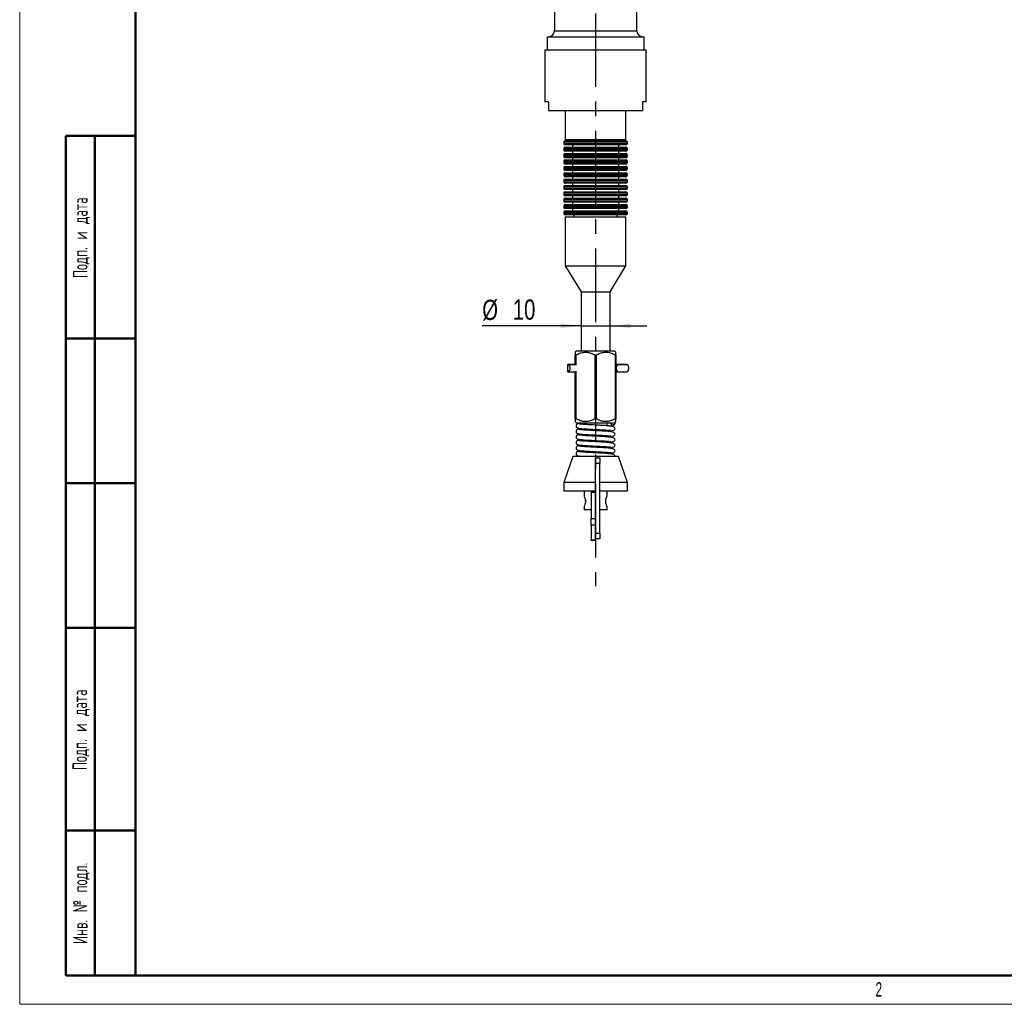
# Model space of a CAD drawing. Header units: millimetres. Extents: x 0 to 594, y 0 to 420.
# Tile 1 of 8: x 0 to 170, y 0 to 170. Entities that reach past the tile are written whole.
import ezdxf

# ---------------------------------------------------------------- set-up
doc = ezdxf.new("R2010")
doc.units = ezdxf.units.MM
doc.linetypes.add('CENTERX2', pattern=[20.32, 12.7, -2.54, 2.54, -2.54])
doc.layers.add('ОСЕВЫЕ', color=7, linetype='Continuous')
doc.layers.add('ОСНОВНОЙ', color=7, linetype='Continuous', lineweight=25)
doc.styles.add('SLDTEXTSTYLE0', font='TXT', dxfattribs={"width": 0.605, "bigfont": 'bigfont'})
doc.styles.add('SLDTEXTSTYLE1', font='TXT', dxfattribs={"width": 0.605})
doc.styles.add('SLDTEXTSTYLE4', font='TXT', dxfattribs={"width": 0.75})
doc.dimstyles.new('SLDDIMSTYLE1', dxfattribs={"dimtxt": 3.5, "dimasz": 3.556, "dimexe": 0, "dimexo": 0.0625, "dimgap": 0.875, "dimtad": 1, "dimdec": 0, "dimlfac": 2, "dimrnd": 1e-09, "dimzin": 12, "dimdsep": 46, "dimtxsty": 'SLDTEXTSTYLE4', "dimsah": 1, "dimcen": 0.09, "dimadec": 0, "dimazin": 3, "dimtfac": 1, "dimtdec": 0, "dimtmove": 0, "dimatfit": 0, "dimfxl": 0, "dimfrac": 2, "dimtolj": 1, "dimtzin": 12, "dimarcsym": 0})

# ---------------------------------------------------------------- blocks, each defined once
blk = doc.blocks.new('_D_2')
at = {"layer": 'ОСЕВЫЕ'}
for p, q in [((97.03, 117.19), (79.94, 117.19)), ((97.03, 117.19), (102.03, 117.19)), ((102.03, 117.19), (108.38, 117.19))]:
    blk.add_line(p, q, dxfattribs=at)
for points in [[(97.03, 117.19), (93.48, 117.57), (93.48, 116.81)], [(102.03, 117.19), (105.59, 116.81), (105.59, 117.57)]]:
    blk.add_solid(points, dxfattribs=at)
at = {"layer": 'ОСЕВЫЕ', "char_height": 3.5, "attachment_point": 1, "style": 'SLDTEXTSTYLE4'}
for s, insert in [('%%c', (79.94, 121.7)), ('10', (85.22, 121.75))]:
    blk.add_mtext(s, dxfattribs=dict(at, insert=insert))

msp = doc.modelspace()

# ---------------------------------------------------------------- linework, layer by layer
at = {"color": 7, "linetype": 'Continuous', "lineweight": 50}
for p, q in [((20, 415), (20, 5)), ((8, 5), (8, 150)), ((8, 150), (20, 150)), ((13, 5), (13, 150)), ((20, 115), (8, 115)), ((20, 90), (8, 90)), ((20, 65), (8, 65)), ((8, 30), (20, 30)), ((8, 5), (20, 5)), ((20, 5), (589, 5))]:
    msp.add_line(p, q, dxfattribs=at)
at = {"color": 7, "linetype": 'Continuous', "lineweight": 25}
for p, q in [((20, 292), (20, 5)), ((20, 292), (20, 5)), ((92.41, 228.64), (92.41, 168.14)), ((106.66, 168.14), (106.66, 228.64)), ((91.16, 167.14), (91.16, 164.89)), ((91.16, 167.14), (107.91, 167.14)), ((107.91, 164.89), (107.91, 167.14)), ((90.78, 164.89), (90.78, 155.89)), ((90.78, 164.89), (99.53, 164.89)), ((99.53, 164.89), (108.28, 164.89)), ((108.28, 155.89), (108.28, 164.89)), ((91.41, 155.89), (90.78, 155.89)), ((91.41, 155.89), (91.41, 154.39)), ((108.28, 155.89), (107.66, 155.89)), ((107.66, 155.89), (107.66, 154.39)), ((91.41, 154.39), (107.66, 154.39)), ((94.28, 154.39), (94.28, 149.39)), ((104.78, 149.39), (104.78, 154.39)), ((94.03, 148.89), (94.03, 148.69)), ((94.28, 149.39), (99.53, 149.39)), ((94.28, 149.14), (104.78, 149.14)), ((99.53, 148.44), (94.28, 148.44)), ((95.53, 148.44), (95.53, 148.04)), ((95.78, 149.39), (95.78, 149.14)), ((99.53, 149.39), (104.78, 149.39)), ((104.78, 148.44), (99.53, 148.44)), ((103.28, 149.14), (103.28, 149.39)), ((103.53, 148.04), (103.53, 148.44)), ((105.03, 148.69), (105.03, 148.89)), ((94.03, 147.79), (94.03, 147.59)), ((94.03, 146.69), (94.03, 146.49)), ((94.28, 148.04), (104.78, 148.04)), ((99.53, 147.34), (94.28, 147.34)), ((94.28, 146.94), (104.78, 146.94)), ((95.53, 147.34), (95.53, 146.94)), ((104.78, 147.34), (99.53, 147.34)), ((103.53, 146.94), (103.53, 147.34)), ((105.03, 147.59), (105.03, 147.79)), ((105.03, 146.49), (105.03, 146.69)), ((94.03, 145.59), (94.03, 145.39)), ((99.53, 146.24), (94.28, 146.24)), ((94.28, 145.84), (104.78, 145.84)), ((99.53, 145.14), (94.28, 145.14)), ((94.28, 144.74), (104.78, 144.74)), ((95.53, 146.24), (95.53, 145.84)), ((95.53, 145.14), (95.53, 144.74)), ((104.78, 146.24), (99.53, 146.24)), ((104.78, 145.14), (99.53, 145.14)), ((103.53, 145.84), (103.53, 146.24)), ((103.53, 144.74), (103.53, 145.14)), ((105.03, 145.39), (105.03, 145.59)), ((94.03, 144.49), (94.03, 144.29)), ((94.03, 143.39), (94.03, 143.19)), ((99.53, 144.04), (94.28, 144.04)), ((94.28, 143.64), (104.78, 143.64)), ((95.53, 144.04), (95.53, 143.64)), ((104.78, 144.04), (99.53, 144.04)), ((103.53, 143.64), (103.53, 144.04)), ((105.03, 144.29), (105.03, 144.49)), ((105.03, 143.19), (105.03, 143.39)), ((94.03, 142.29), (94.03, 142.09)), ((99.53, 142.94), (94.28, 142.94)), ((94.28, 142.54), (104.78, 142.54)), ((99.53, 141.84), (94.28, 141.84)), ((94.28, 141.44), (104.78, 141.44)), ((95.53, 142.94), (95.53, 142.54)), ((95.53, 141.84), (95.53, 141.44)), ((104.78, 142.94), (99.53, 142.94)), ((104.78, 141.84), (99.53, 141.84)), ((103.53, 142.54), (103.53, 142.94)), ((103.53, 141.44), (103.53, 141.84)), ((105.03, 142.09), (105.03, 142.29)), ((94.03, 141.19), (94.03, 140.99)), ((94.03, 140.09), (94.03, 139.89)), ((99.53, 140.74), (94.28, 140.74)), ((94.28, 140.34), (104.78, 140.34)), ((99.53, 139.64), (94.28, 139.64)), ((95.53, 140.74), (95.53, 140.34)), ((95.53, 139.64), (95.53, 139.24)), ((104.78, 140.74), (99.53, 140.74)), ((104.78, 139.64), (99.53, 139.64)), ((103.53, 140.34), (103.53, 140.74)), ((103.53, 139.24), (103.53, 139.64)), ((105.03, 140.99), (105.03, 141.19)), ((105.03, 139.89), (105.03, 140.09)), ((94.03, 138.99), (94.03, 138.79)), ((94.03, 137.89), (94.03, 137.69)), ((94.28, 139.24), (104.78, 139.24)), ((99.53, 138.54), (94.28, 138.54)), ((94.28, 138.14), (104.78, 138.14)), ((95.53, 138.54), (95.53, 138.14)), ((104.78, 138.54), (99.53, 138.54)), ((103.53, 138.14), (103.53, 138.54)), ((105.03, 138.79), (105.03, 138.99)), ((105.03, 137.69), (105.03, 137.89)), ((94.03, 136.79), (94.03, 136.59)), ((99.53, 137.44), (94.28, 137.44)), ((94.28, 137.04), (104.78, 137.04)), ((99.53, 136.34), (94.28, 136.34)), ((95.53, 137.44), (95.53, 137.04)), ((95.78, 136.34), (95.78, 136.04)), ((104.78, 137.44), (99.53, 137.44)), ((104.78, 136.34), (99.53, 136.34)), ((103.28, 136.04), (103.28, 136.34)), ((103.53, 137.04), (103.53, 137.44)), ((105.03, 136.59), (105.03, 136.79)), ((94.28, 136.04), (94.28, 127.54)), ((94.28, 136.04), (99.53, 136.04)), ((99.53, 136.04), (104.78, 136.04)), ((104.78, 127.54), (104.78, 136.04)), ((94.28, 127.54), (97.03, 123.04)), ((94.28, 127.54), (99.53, 127.54)), ((99.53, 127.54), (104.78, 127.54)), ((102.03, 123.04), (104.78, 127.54)), ((97.03, 123.04), (97.03, 112.89)), ((97.03, 123.04), (99.53, 123.04)), ((99.53, 123.04), (102.03, 123.04)), ((102.03, 112.89), (102.03, 123.04)), ((96.28, 112.89), (96.03, 112.64)), ((96.28, 112.89), (102.78, 112.89)), ((103.03, 112.64), (102.78, 112.89)), ((96.11, 112.14), (96.03, 112.14)), ((96.03, 110.51), (96.03, 112.14)), ((96.11, 112.14), (96.11, 110.42)), ((99.46, 101.14), (99.46, 112.14)), ((99.61, 112.14), (99.46, 112.14)), ((99.61, 112.14), (99.61, 101.14)), ((103.03, 112.14), (102.96, 112.14)), ((102.96, 101.14), (102.96, 112.14)), ((103.03, 112.14), (103.03, 101.14)), ((94.67, 110.44), (94.67, 109.35)), ((96.03, 110.54), (94.76, 110.54)), ((94.76, 109.25), (96.03, 109.25)), ((96.03, 101.14), (96.03, 109.27)), ((96.11, 109.36), (96.11, 101.14)), ((103.33, 110.54), (103.03, 110.54)), ((103.03, 109.25), (103.33, 109.25)), ((104.88, 110.54), (103.33, 110.54)), ((103.33, 109.25), (104.88, 109.25)), ((96.03, 101.14), (96.11, 101.14)), ((96.03, 100.64), (96.28, 100.39)), ((99.46, 101.14), (99.61, 101.14)), ((102.78, 100.39), (103.03, 100.64)), ((102.96, 101.14), (103.03, 101.14)), ((102.78, 100.39), (96.28, 100.39)), ((97.53, 100.39), (97.53, 100.16)), ((97.53, 99.41), (97.53, 99.2)), ((101.53, 99.93), (101.53, 100.39)), ((101.53, 98.97), (101.53, 99.19)), ((102.91, 100.39), (102.78, 100.39)), ((97.53, 98.45), (97.53, 98.24)), ((97.53, 97.49), (97.53, 97.28)), ((101.53, 98.02), (101.53, 98.23)), ((101.53, 97.06), (101.53, 97.27)), ((97.53, 96.53), (97.53, 96.33)), ((97.53, 95.57), (97.53, 95.37)), ((101.53, 96.1), (101.53, 96.31)), ((101.53, 95.14), (101.53, 95.35)), ((95.58, 94.64), (94.03, 90.14)), ((103.48, 94.64), (95.58, 94.64)), ((99.53, 94.39), (100.28, 94.39)), ((99.53, 93.39), (99.53, 94.39)), ((100.28, 94.39), (100.28, 93.39)), ((105.03, 90.14), (103.48, 94.64)), ((100.28, 93.39), (99.53, 93.39)), ((99.53, 81.39), (99.53, 93.39)), ((100.28, 81.39), (100.28, 93.39)), ((94.03, 90.14), (94.03, 88.64)), ((99.53, 90.14), (94.03, 90.14)), ((99.53, 88.64), (94.03, 88.64)), ((97.53, 88.64), (97.53, 87.81)), ((98.78, 88.64), (98.78, 88.39)), ((105.03, 90.14), (100.28, 90.14)), ((105.03, 88.64), (100.28, 88.64)), ((101.53, 87.81), (101.53, 88.64)), ((105.03, 88.64), (105.03, 90.14)), ((97.78, 86.89), (97.77, 87.07)), ((99.53, 88.39), (98.78, 88.39)), ((98.78, 88.39), (98.78, 83.92)), ((97.53, 85.98), (97.53, 85.39)), ((98.78, 85.39), (97.53, 85.39)), ((101.53, 85.39), (100.28, 85.39)), ((101.53, 85.39), (101.53, 85.98)), ((98.78, 83.92), (99.53, 83.92)), ((98.78, 82.75), (98.78, 83.92)), ((99.53, 82.75), (98.78, 82.75)), ((98.78, 82.75), (98.78, 80.2)), ((98.78, 80.2), (99.53, 80.2)), ((98.78, 80.14), (98.78, 80.2)), ((99.53, 80.14), (98.78, 80.14)), ((99.53, 81.39), (100.28, 81.39)), ((99.53, 80.39), (99.53, 81.39)), ((100.28, 80.39), (99.53, 80.39)), ((99.53, 80.39), (99.53, 80.2)), ((99.53, 80.2), (99.53, 80.14)), ((100.28, 81.39), (100.28, 80.39))]:
    msp.add_line(p, q, dxfattribs=at)
at = {"color": 8, "linetype": 'Continuous', "lineweight": 25}
for p, q in [((92.41, 168.14), (106.66, 168.14)), ((105.03, 148.89), (94.03, 148.89)), ((94.03, 148.69), (99.53, 148.69)), ((99.53, 148.69), (105.03, 148.69)), ((105.03, 147.79), (94.03, 147.79)), ((94.03, 147.59), (99.53, 147.59)), ((105.03, 146.69), (94.03, 146.69)), ((94.03, 146.49), (99.53, 146.49)), ((99.53, 147.59), (105.03, 147.59)), ((99.53, 146.49), (105.03, 146.49)), ((105.03, 145.59), (94.03, 145.59)), ((94.03, 145.39), (99.53, 145.39)), ((99.53, 145.39), (105.03, 145.39)), ((105.03, 144.49), (94.03, 144.49)), ((94.03, 144.29), (99.53, 144.29)), ((105.03, 143.39), (94.03, 143.39)), ((94.03, 143.19), (99.53, 143.19)), ((99.53, 144.29), (105.03, 144.29)), ((99.53, 143.19), (105.03, 143.19)), ((105.03, 142.29), (94.03, 142.29)), ((94.03, 142.09), (99.53, 142.09)), ((99.53, 142.09), (105.03, 142.09)), ((105.03, 141.19), (94.03, 141.19)), ((94.03, 140.99), (99.53, 140.99)), ((105.03, 140.09), (94.03, 140.09)), ((94.03, 139.89), (99.53, 139.89)), ((99.53, 140.99), (105.03, 140.99)), ((99.53, 139.89), (105.03, 139.89)), ((105.03, 138.99), (94.03, 138.99)), ((94.03, 138.79), (99.53, 138.79)), ((105.03, 137.89), (94.03, 137.89)), ((99.53, 138.79), (105.03, 138.79)), ((94.03, 137.69), (99.53, 137.69)), ((105.03, 136.79), (94.03, 136.79)), ((94.03, 136.59), (99.53, 136.59)), ((99.53, 137.69), (105.03, 137.69)), ((99.53, 136.59), (105.03, 136.59)), ((94.8, 110.52), (96.03, 110.52)), ((94.8, 109.26), (96.03, 109.26)), ((103.03, 110.52), (103.3, 110.52)), ((103.03, 109.26), (103.3, 109.26)), ((103.3, 110.52), (104.93, 110.52)), ((103.3, 109.26), (104.93, 109.26))]:
    msp.add_line(p, q, dxfattribs=at)
at = {"color": 8, "linetype": 'Continuous', "lineweight": 25, "flags": 128}
for points in [[(103.3, 110.52), (103.31, 110.53), (103.33, 110.54)], [(103.33, 109.25), (103.31, 109.25), (103.3, 109.26)]]:
    msp.add_lwpolyline(points, dxfattribs=at)
at = {"color": 7, "linetype": 'Continuous', "lineweight": 25, "flags": 128}
msp.add_lwpolyline([(101.5, 86.05), (101.52, 86), (101.53, 85.98), (101.52, 86), (101.5, 86.05), (101.41, 86.25), (101.33, 86.54), (101.3, 86.71), (101.29, 86.89), (101.3, 87.07), (101.33, 87.24), (101.41, 87.54), (101.5, 87.73), (101.52, 87.79), (101.53, 87.81), (101.53, 87.81)], dxfattribs=at)
at = {"color": 7, "linetype": 'Continuous', "lineweight": 25}
for centre, radius, start, end in [((91.41, 168.14), 1, 270, 0), ((107.66, 168.14), 1, 180, 270), ((94.28, 148.89), 0.25, 90, 180), ((94.28, 148.69), 0.25, 180, 270), ((104.78, 148.89), 0.25, 0, 90), ((104.78, 148.69), 0.25, 270, 0), ((94.28, 147.79), 0.25, 90, 180), ((94.28, 147.59), 0.25, 180, 270), ((94.28, 146.69), 0.25, 90, 180), ((94.28, 146.49), 0.25, 180, 270), ((104.78, 147.79), 0.25, 0, 90), ((104.78, 147.59), 0.25, 270, 0), ((104.78, 146.69), 0.25, 0, 90), ((104.78, 146.49), 0.25, 270, 0), ((94.28, 145.59), 0.25, 90, 180), ((94.28, 145.39), 0.25, 180, 270), ((94.28, 144.49), 0.25, 90, 180), ((104.78, 145.59), 0.25, 0, 90), ((104.78, 145.39), 0.25, 270, 0), ((104.78, 144.49), 0.25, 0, 90), ((94.28, 144.29), 0.25, 180, 270), ((94.28, 143.39), 0.25, 90, 180), ((94.28, 143.19), 0.25, 180, 270), ((104.78, 144.29), 0.25, 270, 0), ((104.78, 143.39), 0.25, 0, 90), ((104.78, 143.19), 0.25, 270, 0), ((94.28, 142.29), 0.25, 90, 180), ((94.28, 142.09), 0.25, 180, 270), ((94.28, 141.19), 0.25, 90, 180), ((104.78, 142.29), 0.25, 0, 90), ((104.78, 142.09), 0.25, 270, 0), ((104.78, 141.19), 0.25, 0, 90), ((94.28, 140.99), 0.25, 180, 270), ((94.28, 140.09), 0.25, 90, 180), ((94.28, 139.89), 0.25, 180, 270), ((104.78, 140.99), 0.25, 270, 0), ((104.78, 140.09), 0.25, 0, 90), ((104.78, 139.89), 0.25, 270, 0), ((94.28, 138.99), 0.25, 90, 180), ((94.28, 138.79), 0.25, 180, 270), ((94.28, 137.89), 0.25, 90, 180), ((104.78, 138.99), 0.25, 0, 90), ((104.78, 138.79), 0.25, 270, 0), ((104.78, 137.89), 0.25, 0, 90), ((94.28, 137.69), 0.25, 180, 270), ((94.28, 136.79), 0.25, 90, 180), ((94.28, 136.59), 0.25, 180, 270), ((104.78, 137.69), 0.25, 270, 0), ((104.78, 136.79), 0.25, 0, 90), ((104.78, 136.59), 0.25, 270, 0), ((94.76, 110.44), 0.0915, 60.4004, 184.4572), ((94.76, 109.34), 0.0915, 175.5428, 299.5996), ((94.38, 109.89), 0.763, 304.1251, 55.8749), ((104.07, 109.89), 0.998, 140.7547, 219.2453), ((104.88, 110.44), 0.1, 60.0654, 90), ((104.88, 109.35), 0.1, 270, 299.9346), ((104.57, 109.89), 0.729, 299.9346, 60.0654), ((102.53, 100.39), 0.375, 180, 0)]:
    msp.add_arc(centre, radius, start, end, dxfattribs=at)
for points, knots in [([(96.03, 112.64), (96.03, 112.64), (96.03, 112.64), (96.03, 112.61), (96.03, 112.55), (96.03, 112.44), (96.03, 112.31), (96.03, 112.2), (96.03, 112.14)], [0, 0, 0, 0, 0.059042, 0.240188, 0.423152, 0.610906, 0.799894, 1, 1, 1, 1]), ([(96.11, 112.14), (96.34, 112.26), (96.81, 112.5), (97.5, 112.66), (98.15, 112.64), (98.79, 112.48), (99.21, 112.27), (99.46, 112.14)], [0, 0, 0, 0, 0.217078, 0.441359, 0.601871, 0.767705, 1, 1, 1, 1]), ([(99.61, 112.14), (99.84, 112.26), (100.31, 112.5), (101.19, 112.7), (102.12, 112.57), (102.71, 112.27), (102.96, 112.14)], [0, 0, 0, 0, 0.217359, 0.441929, 0.767405, 1, 1, 1, 1]), ([(103.03, 112.14), (103.03, 112.19), (103.03, 112.28), (103.03, 112.4), (103.03, 112.51), (103.03, 112.59), (103.03, 112.64), (103.03, 112.64), (103.03, 112.64)], [0, 0, 0, 0, 0.159872, 0.320177, 0.501095, 0.683218, 0.870075, 1, 1, 1, 1]), ([(96.03, 101.14), (96.03, 101.1), (96.03, 101.01), (96.03, 100.88), (96.03, 100.77), (96.03, 100.69), (96.03, 100.65), (96.03, 100.65), (96.03, 100.65)], [0, 0, 0, 0, 0.159872, 0.320177, 0.501095, 0.683218, 0.870075, 1, 1, 1, 1]), ([(99.46, 101.14), (99.23, 101.02), (98.76, 100.78), (98.06, 100.63), (97.42, 100.65), (96.91, 100.77), (96.48, 100.95), (96.23, 101.08), (96.11, 101.14)], [0, 0, 0, 0, 0.217034, 0.44127, 0.601749, 0.767549, 0.883335, 1, 1, 1, 1]), ([(102.96, 101.14), (102.73, 101.02), (102.26, 100.78), (101.56, 100.63), (100.92, 100.65), (100.41, 100.77), (99.98, 100.95), (99.73, 101.08), (99.61, 101.14)], [0, 0, 0, 0, 0.217034, 0.44127, 0.601749, 0.767549, 0.883335, 1, 1, 1, 1]), ([(101.78, 99.91), (101.87, 99.92), (102.13, 99.95), (102.52, 100.04), (102.84, 100.22), (102.93, 100.34), (102.91, 100.41), (102.9, 100.42)], [0, 0, 0, 0, 0.130209, 0.384165, 0.669072, 0.97122, 1, 1, 1, 1]), ([(103.03, 100.65), (103.03, 100.65), (103.03, 100.64), (103.03, 100.67), (103.03, 100.74), (103.03, 100.84), (103.03, 100.98), (103.03, 101.09), (103.03, 101.14)], [0, 0, 0, 0, 0.059042, 0.240188, 0.423152, 0.610906, 0.799894, 1, 1, 1, 1]), ([(96.55, 100.3), (96.51, 100.3), (96.43, 100.29), (96.33, 100.24), (96.26, 100.17), (96.19, 100.08), (96.16, 99.97), (96.16, 99.86), (96.19, 99.74), (96.27, 99.63), (96.4, 99.54), (96.5, 99.53), (96.55, 99.52)], [0, 0, 0, 0, 0.089986, 0.175247, 0.253584, 0.324181, 0.443208, 0.542857, 0.648535, 0.763339, 0.882931, 1, 1, 1, 1]), ([(96.55, 99.34), (96.51, 99.34), (96.43, 99.33), (96.33, 99.28), (96.26, 99.22), (96.19, 99.13), (96.16, 99.02), (96.16, 98.9), (96.19, 98.78), (96.27, 98.67), (96.4, 98.59), (96.5, 98.57), (96.55, 98.57)], [0, 0, 0, 0, 0.089986, 0.175247, 0.253584, 0.324181, 0.443208, 0.542857, 0.648535, 0.763339, 0.882931, 1, 1, 1, 1]), ([(96.44, 99.55), (96.48, 99.53), (96.55, 99.5), (96.97, 99.45), (97.5, 99.41), (98.18, 99.37), (99.02, 99.33), (100.06, 99.27), (100.92, 99.23), (101.55, 99.19), (101.94, 99.16), (102.14, 99.13), (102.16, 99.17), (102.16, 99.18)], [0, 0, 0, 0, 0.113817, 0.218672, 0.310155, 0.38656, 0.506785, 0.620467, 0.750861, 0.822997, 0.898144, 0.966885, 1, 1, 1, 1]), ([(97.21, 99.43), (97.18, 99.43), (96.91, 99.41), (96.57, 99.37), (96.48, 99.34), (96.44, 99.32)], [0, 0, 0, 0, 0.060712, 0.514508, 1, 1, 1, 1]), ([(101.74, 98.96), (102.01, 98.99), (102.47, 99.05), (102.84, 99.26), (102.95, 99.44), (102.83, 99.62), (102.47, 99.81), (101.93, 99.91), (101.29, 99.96), (100.58, 99.99), (99.86, 100.03), (99.15, 100.07), (98.5, 100.1), (97.82, 100.14), (97.2, 100.18), (96.72, 100.23), (96.67, 100.26), (96.64, 100.27)], [0, 0, 0, 0, 0.086024, 0.147597, 0.212897, 0.27585, 0.330741, 0.40937, 0.470939, 0.531577, 0.602849, 0.650772, 0.706238, 0.767438, 0.838026, 0.918059, 1, 1, 1, 1]), ([(101.74, 98), (102.01, 98.03), (102.47, 98.09), (102.84, 98.3), (102.95, 98.48), (102.83, 98.66), (102.47, 98.85), (101.93, 98.95), (101.29, 99), (100.58, 99.03), (99.86, 99.07), (99.15, 99.11), (98.5, 99.15), (97.82, 99.18), (97.2, 99.22), (96.72, 99.27), (96.67, 99.3), (96.64, 99.31)], [0, 0, 0, 0, 0.0860237, 0.1475966, 0.2128972, 0.2758497, 0.3307409, 0.40937, 0.4709394, 0.531577, 0.6028493, 0.6507716, 0.7062385, 0.7674382, 0.8380258, 0.9180587, 1, 1, 1, 1]), ([(96.55, 98.39), (96.51, 98.38), (96.43, 98.37), (96.33, 98.32), (96.26, 98.26), (96.19, 98.17), (96.16, 98.06), (96.16, 97.94), (96.19, 97.83), (96.27, 97.71), (96.4, 97.63), (96.5, 97.61), (96.55, 97.61)], [0, 0, 0, 0, 0.089986, 0.175247, 0.253584, 0.324181, 0.443208, 0.542857, 0.648535, 0.763339, 0.882931, 1, 1, 1, 1]), ([(96.55, 97.43), (96.51, 97.42), (96.43, 97.41), (96.33, 97.36), (96.26, 97.3), (96.19, 97.21), (96.16, 97.1), (96.16, 96.99), (96.19, 96.87), (96.27, 96.76), (96.4, 96.67), (96.5, 96.66), (96.55, 96.65)], [0, 0, 0, 0, 0.089986, 0.175247, 0.253584, 0.324181, 0.443208, 0.542857, 0.648535, 0.763339, 0.882931, 1, 1, 1, 1]), ([(96.44, 98.59), (96.48, 98.57), (96.55, 98.54), (96.97, 98.49), (97.5, 98.45), (98.18, 98.41), (99.02, 98.37), (100.06, 98.31), (100.92, 98.27), (101.55, 98.23), (101.94, 98.2), (102.14, 98.17), (102.16, 98.21), (102.16, 98.22)], [0, 0, 0, 0, 0.113817, 0.218672, 0.310155, 0.38656, 0.506785, 0.620467, 0.750861, 0.822997, 0.898144, 0.966885, 1, 1, 1, 1]), ([(97.21, 98.48), (97.18, 98.47), (96.91, 98.45), (96.57, 98.41), (96.48, 98.38), (96.44, 98.36)], [0, 0, 0, 0, 0.060712, 0.514508, 1, 1, 1, 1]), ([(96.44, 97.63), (96.48, 97.62), (96.55, 97.58), (96.97, 97.53), (97.5, 97.49), (98.18, 97.45), (99.02, 97.41), (100.06, 97.35), (100.92, 97.31), (101.55, 97.27), (101.94, 97.24), (102.14, 97.22), (102.16, 97.25), (102.16, 97.26)], [0, 0, 0, 0, 0.113817, 0.218672, 0.310155, 0.38656, 0.506785, 0.620467, 0.750861, 0.822997, 0.898144, 0.966885, 1, 1, 1, 1]), ([(97.21, 97.52), (97.18, 97.51), (96.91, 97.5), (96.57, 97.45), (96.48, 97.42), (96.44, 97.4)], [0, 0, 0, 0, 0.060712, 0.514508, 1, 1, 1, 1]), ([(101.74, 97.04), (102.01, 97.07), (102.47, 97.13), (102.84, 97.34), (102.95, 97.52), (102.83, 97.7), (102.47, 97.9), (101.93, 97.99), (101.29, 98.04), (100.58, 98.08), (99.86, 98.11), (99.15, 98.15), (98.5, 98.19), (97.82, 98.22), (97.2, 98.26), (96.72, 98.31), (96.67, 98.34), (96.64, 98.36)], [0, 0, 0, 0, 0.086024, 0.147597, 0.212897, 0.27585, 0.330741, 0.40937, 0.470939, 0.531577, 0.602849, 0.650772, 0.706238, 0.767438, 0.838026, 0.918059, 1, 1, 1, 1]), ([(101.74, 96.08), (102.01, 96.12), (102.47, 96.17), (102.84, 96.38), (102.95, 96.56), (102.83, 96.74), (102.47, 96.94), (101.93, 97.03), (101.29, 97.08), (100.58, 97.12), (99.86, 97.16), (99.15, 97.19), (98.5, 97.23), (97.82, 97.26), (97.2, 97.3), (96.72, 97.35), (96.67, 97.38), (96.64, 97.4)], [0, 0, 0, 0, 0.086024, 0.147597, 0.212897, 0.27585, 0.330741, 0.40937, 0.470939, 0.531577, 0.602849, 0.650772, 0.706238, 0.767438, 0.838026, 0.918059, 1, 1, 1, 1]), ([(96.55, 96.47), (96.51, 96.46), (96.43, 96.46), (96.33, 96.41), (96.26, 96.34), (96.19, 96.25), (96.16, 96.14), (96.16, 96.03), (96.19, 95.91), (96.27, 95.8), (96.4, 95.71), (96.5, 95.7), (96.55, 95.69)], [0, 0, 0, 0, 0.089986, 0.175247, 0.253584, 0.324181, 0.443208, 0.542857, 0.648535, 0.763339, 0.882931, 1, 1, 1, 1]), ([(96.55, 95.51), (96.51, 95.51), (96.43, 95.5), (96.33, 95.45), (96.26, 95.38), (96.19, 95.29), (96.16, 95.18), (96.16, 95.07), (96.19, 94.95), (96.27, 94.84), (96.4, 94.75), (96.5, 94.74), (96.55, 94.73)], [0, 0, 0, 0, 0.0899859, 0.1752469, 0.2535836, 0.3241813, 0.4432079, 0.5428573, 0.6485349, 0.7633392, 0.8829306, 1, 1, 1, 1]), ([(96.44, 96.68), (96.48, 96.66), (96.55, 96.63), (96.97, 96.58), (97.5, 96.53), (98.18, 96.49), (99.02, 96.45), (100.06, 96.39), (100.92, 96.35), (101.55, 96.31), (101.94, 96.28), (102.14, 96.26), (102.16, 96.29), (102.16, 96.31)], [0, 0, 0, 0, 0.113817, 0.218672, 0.310155, 0.38656, 0.506785, 0.620467, 0.750861, 0.822997, 0.898144, 0.966885, 1, 1, 1, 1]), ([(97.21, 96.56), (97.18, 96.56), (96.91, 96.54), (96.57, 96.5), (96.48, 96.46), (96.44, 96.44)], [0, 0, 0, 0, 0.060712, 0.514508, 1, 1, 1, 1]), ([(96.44, 95.72), (96.48, 95.7), (96.55, 95.67), (96.97, 95.62), (97.5, 95.58), (98.18, 95.54), (99.02, 95.49), (100.06, 95.44), (100.92, 95.39), (101.55, 95.35), (101.94, 95.33), (102.14, 95.3), (102.16, 95.34), (102.16, 95.35)], [0, 0, 0, 0, 0.113817, 0.218672, 0.310155, 0.38656, 0.506785, 0.620467, 0.750861, 0.822997, 0.898144, 0.966885, 1, 1, 1, 1]), ([(97.21, 95.6), (97.18, 95.6), (96.91, 95.58), (96.57, 95.54), (96.48, 95.5), (96.44, 95.48)], [0, 0, 0, 0, 0.060712, 0.514508, 1, 1, 1, 1]), ([(101.74, 95.13), (102.01, 95.16), (102.47, 95.21), (102.84, 95.43), (102.95, 95.6), (102.83, 95.78), (102.47, 95.98), (101.93, 96.08), (101.29, 96.12), (100.58, 96.16), (99.86, 96.2), (99.15, 96.24), (98.5, 96.27), (97.82, 96.3), (97.2, 96.35), (96.72, 96.4), (96.67, 96.42), (96.64, 96.44)], [0, 0, 0, 0, 0.085706, 0.1473, 0.212623, 0.275598, 0.330508, 0.409165, 0.470755, 0.531414, 0.602711, 0.65065, 0.706136, 0.767357, 0.837969, 0.91803, 1, 1, 1, 1]), ([(102.91, 94.64), (102.9, 94.7), (102.87, 94.82), (102.6, 95.03), (102.14, 95.1), (101.44, 95.16), (100.62, 95.2), (99.87, 95.24), (99.16, 95.28), (98.51, 95.31), (97.83, 95.35), (97.2, 95.39), (96.72, 95.44), (96.67, 95.47), (96.64, 95.48)], [0, 0, 0, 0, 0.047982, 0.100215, 0.211272, 0.315493, 0.403703, 0.494944, 0.555789, 0.626289, 0.704114, 0.793869, 0.895698, 1, 1, 1, 1]), ([(97.53, 87.81), (97.54, 87.8), (97.54, 87.8), (97.58, 87.72), (97.65, 87.56), (97.73, 87.31), (97.78, 87.07), (97.78, 86.95), (97.78, 86.89)], [0, 0, 0, 0, 0.127857, 0.256239, 0.508436, 0.75566, 0.878491, 1, 1, 1, 1]), ([(97.78, 86.89), (97.78, 86.83), (97.78, 86.71), (97.73, 86.48), (97.65, 86.23), (97.57, 86.06), (97.54, 85.99), (97.53, 85.97), (97.53, 85.98), (97.53, 85.98)], [0, 0, 0, 0, 0.121909, 0.244735, 0.492015, 0.743507, 0.871609, 0.999343, 1, 1, 1, 1])]:
    msp.add_open_spline(points, degree=3, knots=knots, dxfattribs=at)
at = {"layer": 'ОСЕВЫЕ', "lineweight": 18}
for p, q in [((0, 420), (0, 0)), ((0, 0), (594, 0))]:
    msp.add_line(p, q, dxfattribs=at)
at = {"layer": 'ОСЕВЫЕ', "linetype": 'CENTERX2'}
msp.add_line((99.53, 354.05), (99.53, 72.25), dxfattribs=at)
at = {"layer": 'ОСНОВНОЙ', "linetype": 'Continuous', "lineweight": 18}
for p, q in [((20, 5), (20, 415)), ((589, 5), (20, 5))]:
    msp.add_line(p, q, dxfattribs=at)

# ---------------------------------------------------------------- texts
at = {"color": 7, "linetype": 'Continuous', "lineweight": 0, "char_height": 2.5, "attachment_point": 2, "rotation": 90, "style": 'SLDTEXTSTYLE0'}
for s, insert in [('Подп. и дата', (9.22, 132.41)), ('Подп. и дата', (9.13, 47.41)), ('Инв. № подл.', (9.22, 17.44))]:
    msp.add_mtext(s, dxfattribs=dict(at, insert=insert))
at = {"layer": 'ОСНОВНОЙ', "insert": (148.48, 3.82), "char_height": 2.5, "attachment_point": 2, "style": 'SLDTEXTSTYLE1'}
msp.add_mtext('2', dxfattribs=at)

# ---------------------------------------------------------------- dimensions: what is measured, and where the dimension line sits
at = {"layer": 'ОСЕВЫЕ'}
dim = msp.add_linear_dim(base=(102.03, 117.19), p1=(97.03, 123.04), p2=(102.03, 123.04), text='%%c<>', dimstyle='SLDDIMSTYLE1', dxfattribs=at)
dim.commit()
dim.dimension.update_dxf_attribs({"geometry": '_D_2', "text_midpoint": (85.16, 117.19), "dimtype": 160})

doc.saveas('drawing.dxf')
